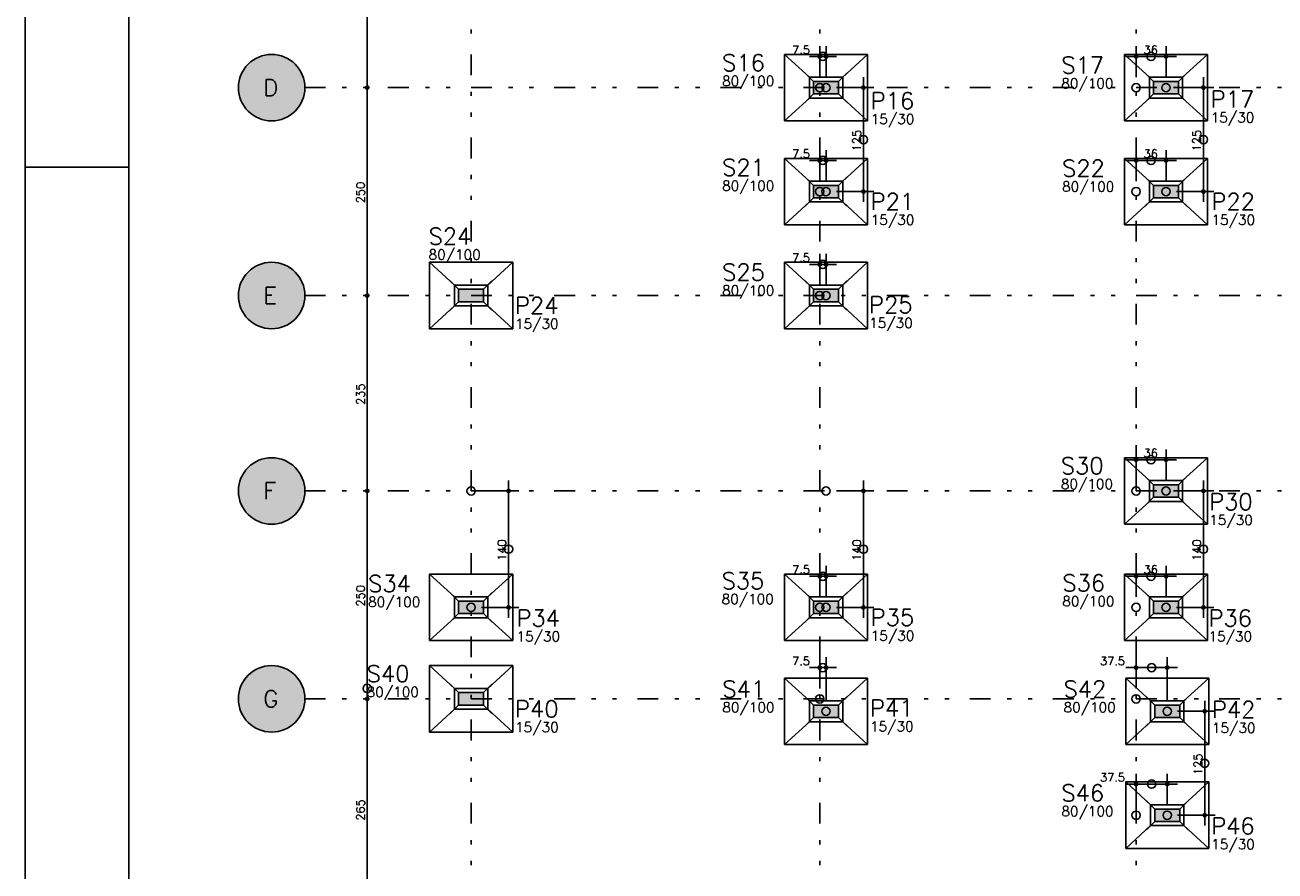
# Model space of a CAD drawing. Extents: x 0 to 119, y 0 to 84.
# Tile 3 of 14: x 0 to 30, y 42 to 63. Entities that reach past the tile are written whole.
import ezdxf

# ---------------------------------------------------------------- set-up
doc = ezdxf.new("R2010")
doc.units = 0
doc.header["$MEASUREMENT"] = 0
doc.linetypes.add('ESTILO_TQS_0004', pattern=[2, 0.5, -0.4, 0.1, -0.4, 0.1, -0.5])
for name, color, linetype in [('1', 1, 'CONTINUOUS'), ('2', 2, 'CONTINUOUS'), ('3', 3, 'CONTINUOUS'), ('6', 6, 'CONTINUOUS'), ('8', 8, 'CONTINUOUS'), ('9', 9, 'CONTINUOUS')]:
    doc.layers.add(name, color=color, linetype=linetype)
doc.styles.get("Standard").update_dxf_attribs({"font": 'ROMANS.SHX'})

msp = doc.modelspace()

# ---------------------------------------------------------------- linework, layer by layer
at = {"layer": '1', "color": 1, "linetype": 'Continuous'}
for p, q in [((0, 0), (0, 84.099998)), ((0, 59.400002), (2.5, 59.400002))]:
    msp.add_line(p, q, dxfattribs=at)
at = {"layer": '1', "linetype": 'ESTILO_TQS_0004'}
for p, q in [((10.73371, 80.11614), (10.73371, 13.61614)), ((19.12371, 80.11614), (19.12371, 13.61614)), ((26.73371, 80.11614), (26.73371, 13.61614)), ((6.73371, 61.31614), (55.87371, 61.31614)), ((6.73371, 56.31614), (55.87371, 56.31614)), ((6.73371, 51.61614), (55.87371, 51.61614)), ((6.73371, 46.61614), (55.87371, 46.61614))]:
    msp.add_line(p, q, dxfattribs=at)
at = {"layer": '1', "linetype": 'Continuous'}
for p, q in [((8.23371, 66.56614), (8.23371, 61.06614)), ((19.12371, 61.56614), (19.12371, 62.31614)), ((19.27371, 61.56614), (19.27371, 62.31614)), ((26.73371, 61.56614), (26.73371, 62.31614)), ((27.45371, 61.56614), (27.45371, 62.31614)), ((19.52371, 62.06614), (18.87371, 62.06614)), ((27.70371, 62.06614), (26.48371, 62.06614)), ((18.97371, 61.46614), (18.77371, 61.66614)), ((19.57371, 61.46614), (19.77371, 61.66614)), ((27.15371, 61.46614), (26.95371, 61.66614)), ((27.75371, 61.46614), (27.95371, 61.66614)), ((8.23371, 61.56614), (8.23371, 56.06614)), ((20.17371, 58.56614), (20.17371, 61.56614)), ((28.35371, 58.56614), (28.35371, 61.56614)), ((8.23371, 61.31614), (8.23371, 61.31614)), ((8.23371, 61.31614), (8.23371, 61.31614)), ((18.97371, 61.16614), (18.77371, 60.96614)), ((19.12371, 61.31614), (19.12371, 61.31614)), ((19.27371, 61.31614), (19.27371, 61.31614)), ((19.27371, 61.31614), (19.27371, 61.31614)), ((19.27371, 61.31614), (19.27371, 61.31614)), ((19.27371, 61.31614), (19.27371, 61.31614)), ((19.52371, 61.31614), (20.42371, 61.31614)), ((19.57371, 61.16614), (19.77371, 60.96614)), ((26.73371, 61.31614), (26.73371, 61.31614)), ((27.15371, 61.16614), (26.95371, 60.96614)), ((27.45371, 61.31614), (27.45371, 61.31614)), ((27.45371, 61.31614), (27.45371, 61.31614)), ((27.45371, 61.31614), (27.45371, 61.31614)), ((27.45371, 61.31614), (27.45371, 61.31614)), ((27.70371, 61.31614), (28.60371, 61.31614)), ((27.75371, 61.16614), (27.95371, 60.96614)), ((19.52371, 59.56614), (18.87371, 59.56614)), ((19.12371, 59.06614), (19.12371, 59.81614)), ((19.27371, 59.06614), (19.27371, 59.81614)), ((27.70371, 59.56614), (26.48371, 59.56614)), ((26.73371, 59.06614), (26.73371, 59.81614)), ((27.45371, 59.06614), (27.45371, 59.81614)), ((18.97371, 58.96614), (18.77371, 59.16614)), ((19.57371, 58.96614), (19.77371, 59.16614)), ((27.15371, 58.96614), (26.95371, 59.16614)), ((27.75371, 58.96614), (27.95371, 59.16614)), ((18.97371, 58.66614), (18.77371, 58.46614)), ((19.12371, 58.81614), (19.12371, 58.81614)), ((19.27371, 58.81614), (19.27371, 58.81614)), ((19.27371, 58.81614), (19.27371, 58.81614)), ((19.27371, 58.81614), (19.27371, 58.81614)), ((19.27371, 58.81614), (19.27371, 58.81614)), ((19.52371, 58.81614), (20.42371, 58.81614)), ((19.57371, 58.66614), (19.77371, 58.46614)), ((26.73371, 58.81614), (26.73371, 58.81614)), ((27.15371, 58.66614), (26.95371, 58.46614)), ((27.45371, 58.81614), (27.45371, 58.81614)), ((27.45371, 58.81614), (27.45371, 58.81614)), ((27.45371, 58.81614), (27.45371, 58.81614)), ((27.45371, 58.81614), (27.45371, 58.81614)), ((27.70371, 58.81614), (28.60371, 58.81614)), ((27.75371, 58.66614), (27.95371, 58.46614)), ((19.12371, 56.56614), (19.12371, 57.31614)), ((19.27371, 56.56614), (19.27371, 57.31614)), ((19.52371, 57.06614), (18.87371, 57.06614)), ((8.23371, 56.56614), (8.23371, 51.36614)), ((10.43371, 56.46614), (10.23371, 56.66614)), ((11.03371, 56.46614), (11.23371, 56.66614)), ((18.97371, 56.46614), (18.77371, 56.66614)), ((19.57371, 56.46614), (19.77371, 56.66614)), ((8.23371, 56.31614), (8.23371, 56.31614)), ((8.23371, 56.31614), (8.23371, 56.31614)), ((10.73371, 56.31614), (10.73371, 56.31614)), ((10.73371, 56.31614), (10.73371, 56.31614)), ((19.12371, 56.31614), (19.12371, 56.31614)), ((19.27371, 56.31614), (19.27371, 56.31614)), ((19.27371, 56.31614), (19.27371, 56.31614)), ((19.27371, 56.31614), (19.27371, 56.31614)), ((10.43371, 56.16614), (10.23371, 55.96614)), ((11.03371, 56.16614), (11.23371, 55.96614)), ((18.97371, 56.16614), (18.77371, 55.96614)), ((19.57371, 56.16614), (19.77371, 55.96614)), ((27.70371, 52.36614), (26.48371, 52.36614)), ((26.73371, 51.86614), (26.73371, 52.61614)), ((27.45371, 51.86614), (27.45371, 52.61614)), ((8.23371, 51.86614), (8.23371, 46.36614)), ((11.63371, 48.56614), (11.63371, 51.86614)), ((20.17371, 48.56614), (20.17371, 51.86614)), ((27.15371, 51.76614), (26.95371, 51.96614)), ((27.75371, 51.76614), (27.95371, 51.96614)), ((28.35371, 48.56614), (28.35371, 51.86614)), ((8.23371, 51.61614), (8.23371, 51.61614)), ((8.23371, 51.61614), (8.23371, 51.61614)), ((10.73371, 51.61614), (10.73371, 51.61614)), ((10.98371, 51.61614), (11.88371, 51.61614)), ((19.27371, 51.61614), (19.27371, 51.61614)), ((19.52371, 51.61614), (20.42371, 51.61614)), ((26.73371, 51.61614), (26.73371, 51.61614)), ((27.15371, 51.46614), (26.95371, 51.26614)), ((27.45371, 51.61614), (27.45371, 51.61614)), ((27.45371, 51.61614), (27.45371, 51.61614)), ((27.45371, 51.61614), (27.45371, 51.61614)), ((27.45371, 51.61614), (27.45371, 51.61614)), ((27.70371, 51.61614), (28.60371, 51.61614)), ((27.75371, 51.46614), (27.95371, 51.26614)), ((19.12371, 49.06614), (19.12371, 49.81614)), ((19.27371, 49.06614), (19.27371, 49.81614)), ((26.73371, 49.06614), (26.73371, 49.81614)), ((27.45371, 49.06614), (27.45371, 49.81614)), ((19.52371, 49.56614), (18.87371, 49.56614)), ((27.70371, 49.56614), (26.48371, 49.56614)), ((10.43371, 48.96614), (10.23371, 49.16614)), ((11.03371, 48.96614), (11.23371, 49.16614)), ((18.97371, 48.96614), (18.77371, 49.16614)), ((19.57371, 48.96614), (19.77371, 49.16614)), ((27.15371, 48.96614), (26.95371, 49.16614)), ((27.75371, 48.96614), (27.95371, 49.16614)), ((10.73371, 48.81614), (10.73371, 48.81614)), ((10.73371, 48.81614), (10.73371, 48.81614)), ((10.73371, 48.81614), (10.73371, 48.81614)), ((10.98371, 48.81614), (11.88371, 48.81614)), ((19.12371, 48.81614), (19.12371, 48.81614)), ((19.27371, 48.81614), (19.27371, 48.81614)), ((19.27371, 48.81614), (19.27371, 48.81614)), ((19.27371, 48.81614), (19.27371, 48.81614)), ((19.27371, 48.81614), (19.27371, 48.81614)), ((19.52371, 48.81614), (20.42371, 48.81614)), ((26.73371, 48.81614), (26.73371, 48.81614)), ((27.45371, 48.81614), (27.45371, 48.81614)), ((27.45371, 48.81614), (27.45371, 48.81614)), ((27.45371, 48.81614), (27.45371, 48.81614)), ((27.45371, 48.81614), (27.45371, 48.81614)), ((27.70371, 48.81614), (28.60371, 48.81614)), ((10.43371, 48.66614), (10.23371, 48.46614)), ((11.03371, 48.66614), (11.23371, 48.46614)), ((18.97371, 48.66614), (18.77371, 48.46614)), ((19.57371, 48.66614), (19.77371, 48.46614)), ((27.15371, 48.66614), (26.95371, 48.46614)), ((27.75371, 48.66614), (27.95371, 48.46614)), ((19.12371, 46.86614), (19.12371, 47.61614)), ((19.27371, 46.56614), (19.27371, 47.61614)), ((26.73371, 46.86614), (26.73371, 47.61614)), ((27.48371, 46.56614), (27.48371, 47.61614)), ((19.52371, 47.36614), (18.87371, 47.36614)), ((27.73371, 47.36614), (26.48371, 47.36614)), ((10.43371, 46.76614), (10.23371, 46.96614)), ((11.03371, 46.76614), (11.23371, 46.96614)), ((8.23371, 46.86614), (8.23371, 41.06614)), ((18.97371, 46.46614), (18.77371, 46.66614)), ((19.57371, 46.46614), (19.77371, 46.66614)), ((27.18371, 46.46614), (26.98371, 46.66614)), ((27.78371, 46.46614), (27.98371, 46.66614)), ((8.23371, 46.61614), (8.23371, 46.61614)), ((8.23371, 46.61614), (8.23371, 46.61614)), ((10.43371, 46.46614), (10.23371, 46.26614)), ((10.73371, 46.61614), (10.73371, 46.61614)), ((10.73371, 46.61614), (10.73371, 46.61614)), ((11.03371, 46.46614), (11.23371, 46.26614)), ((19.12371, 46.61614), (19.12371, 46.61614)), ((26.73371, 46.61614), (26.73371, 46.61614)), ((28.38371, 43.56614), (28.38371, 46.56614)), ((18.97371, 46.16614), (18.77371, 45.96614)), ((19.27371, 46.31614), (19.27371, 46.31614)), ((19.27371, 46.31614), (19.27371, 46.31614)), ((19.27371, 46.31614), (19.27371, 46.31614)), ((19.57371, 46.16614), (19.77371, 45.96614)), ((27.18371, 46.16614), (26.98371, 45.96614)), ((27.48371, 46.31614), (27.48371, 46.31614)), ((27.48371, 46.31614), (27.48371, 46.31614)), ((27.48371, 46.31614), (27.48371, 46.31614)), ((27.48371, 46.31614), (27.48371, 46.31614)), ((27.73371, 46.31614), (28.63371, 46.31614)), ((27.78371, 46.16614), (27.98371, 45.96614)), ((26.73371, 44.06614), (26.73371, 44.81614)), ((27.48371, 44.06614), (27.48371, 44.81614)), ((27.73371, 44.56614), (26.48371, 44.56614)), ((27.18371, 43.96614), (26.98371, 44.16614)), ((27.78371, 43.96614), (27.98371, 44.16614)), ((26.73371, 43.81614), (26.73371, 43.81614)), ((27.18371, 43.66614), (26.98371, 43.46614)), ((27.48371, 43.81614), (27.48371, 43.81614)), ((27.48371, 43.81614), (27.48371, 43.81614)), ((27.48371, 43.81614), (27.48371, 43.81614)), ((27.48371, 43.81614), (27.48371, 43.81614)), ((27.73371, 43.81614), (28.63371, 43.81614)), ((27.78371, 43.66614), (27.98371, 43.46614))]:
    msp.add_line(p, q, dxfattribs=at)
for points in [[(20.27371, 62.11614), (18.27371, 62.11614)], [(18.27371, 62.11614), (18.27371, 60.51614)], [(18.87371, 61.56614), (18.27371, 62.11614)], [(19.67371, 61.56614), (20.27371, 62.11614)], [(20.27371, 60.51614), (20.27371, 62.11614)], [(28.45371, 62.11614), (26.45371, 62.11614)], [(26.45371, 62.11614), (26.45371, 60.51614)], [(27.05371, 61.56614), (26.45371, 62.11614)], [(27.85371, 61.56614), (28.45371, 62.11614)], [(28.45371, 60.51614), (28.45371, 62.11614)], [(19.67371, 61.06614), (19.67371, 61.56614), (18.87371, 61.56614), (18.87371, 61.06614), (19.67371, 61.06614)], [(27.85371, 61.06614), (27.85371, 61.56614), (27.05371, 61.56614), (27.05371, 61.06614), (27.85371, 61.06614)], [(18.87371, 61.06614), (18.27371, 60.51614)], [(19.67371, 61.06614), (20.27371, 60.51614)], [(27.05371, 61.06614), (26.45371, 60.51614)], [(27.85371, 61.06614), (28.45371, 60.51614)], [(18.27371, 60.51614), (20.27371, 60.51614)], [(26.45371, 60.51614), (28.45371, 60.51614)], [(20.27371, 59.61614), (18.27371, 59.61614)], [(18.27371, 59.61614), (18.27371, 58.01614)], [(18.87371, 59.06614), (18.27371, 59.61614)], [(19.67371, 59.06614), (20.27371, 59.61614)], [(20.27371, 58.01614), (20.27371, 59.61614)], [(28.45371, 59.61614), (26.45371, 59.61614)], [(26.45371, 59.61614), (26.45371, 58.01614)], [(27.05371, 59.06614), (26.45371, 59.61614)], [(27.85371, 59.06614), (28.45371, 59.61614)], [(28.45371, 58.01614), (28.45371, 59.61614)], [(19.67371, 58.56614), (19.67371, 59.06614), (18.87371, 59.06614), (18.87371, 58.56614), (19.67371, 58.56614)], [(27.85371, 58.56614), (27.85371, 59.06614), (27.05371, 59.06614), (27.05371, 58.56614), (27.85371, 58.56614)], [(18.87371, 58.56614), (18.27371, 58.01614)], [(19.67371, 58.56614), (20.27371, 58.01614)], [(27.05371, 58.56614), (26.45371, 58.01614)], [(27.85371, 58.56614), (28.45371, 58.01614)], [(18.27371, 58.01614), (20.27371, 58.01614)], [(26.45371, 58.01614), (28.45371, 58.01614)], [(11.73371, 57.11614), (9.73371, 57.11614)], [(9.73371, 57.11614), (9.73371, 55.51614)], [(10.33371, 56.56614), (9.73371, 57.11614)], [(11.13371, 56.56614), (11.73371, 57.11614)], [(11.73371, 55.51614), (11.73371, 57.11614)], [(20.27371, 57.11614), (18.27371, 57.11614)], [(18.27371, 57.11614), (18.27371, 55.51614)], [(18.87371, 56.56614), (18.27371, 57.11614)], [(19.67371, 56.56614), (20.27371, 57.11614)], [(20.27371, 55.51614), (20.27371, 57.11614)], [(11.13371, 56.06614), (11.13371, 56.56614), (10.33371, 56.56614), (10.33371, 56.06614), (11.13371, 56.06614)], [(19.67371, 56.06614), (19.67371, 56.56614), (18.87371, 56.56614), (18.87371, 56.06614), (19.67371, 56.06614)], [(10.33371, 56.06614), (9.73371, 55.51614)], [(11.13371, 56.06614), (11.73371, 55.51614)], [(18.87371, 56.06614), (18.27371, 55.51614)], [(19.67371, 56.06614), (20.27371, 55.51614)], [(9.73371, 55.51614), (11.73371, 55.51614)], [(18.27371, 55.51614), (20.27371, 55.51614)], [(28.45371, 52.41614), (26.45371, 52.41614)], [(26.45371, 52.41614), (26.45371, 50.81614)], [(27.05371, 51.86614), (26.45371, 52.41614)], [(27.85371, 51.86614), (28.45371, 52.41614)], [(28.45371, 50.81614), (28.45371, 52.41614)], [(27.85371, 51.36614), (27.85371, 51.86614), (27.05371, 51.86614), (27.05371, 51.36614), (27.85371, 51.36614)], [(27.05371, 51.36614), (26.45371, 50.81614)], [(27.85371, 51.36614), (28.45371, 50.81614)], [(26.45371, 50.81614), (28.45371, 50.81614)], [(11.73371, 49.61614), (9.73371, 49.61614)], [(9.73371, 49.61614), (9.73371, 48.01614)], [(10.33371, 49.06614), (9.73371, 49.61614)], [(11.13371, 49.06614), (11.73371, 49.61614)], [(11.73371, 48.01614), (11.73371, 49.61614)], [(20.27371, 49.61614), (18.27371, 49.61614)], [(18.27371, 49.61614), (18.27371, 48.01614)], [(18.87371, 49.06614), (18.27371, 49.61614)], [(19.67371, 49.06614), (20.27371, 49.61614)], [(20.27371, 48.01614), (20.27371, 49.61614)], [(28.45371, 49.61614), (26.45371, 49.61614)], [(26.45371, 49.61614), (26.45371, 48.01614)], [(27.05371, 49.06614), (26.45371, 49.61614)], [(27.85371, 49.06614), (28.45371, 49.61614)], [(28.45371, 48.01614), (28.45371, 49.61614)], [(11.13371, 48.56614), (11.13371, 49.06614), (10.33371, 49.06614), (10.33371, 48.56614), (11.13371, 48.56614)], [(19.67371, 48.56614), (19.67371, 49.06614), (18.87371, 49.06614), (18.87371, 48.56614), (19.67371, 48.56614)], [(27.85371, 48.56614), (27.85371, 49.06614), (27.05371, 49.06614), (27.05371, 48.56614), (27.85371, 48.56614)], [(10.33371, 48.56614), (9.73371, 48.01614)], [(11.13371, 48.56614), (11.73371, 48.01614)], [(18.87371, 48.56614), (18.27371, 48.01614)], [(19.67371, 48.56614), (20.27371, 48.01614)], [(27.05371, 48.56614), (26.45371, 48.01614)], [(27.85371, 48.56614), (28.45371, 48.01614)], [(9.73371, 48.01614), (11.73371, 48.01614)], [(18.27371, 48.01614), (20.27371, 48.01614)], [(26.45371, 48.01614), (28.45371, 48.01614)], [(9.73371, 47.41614), (9.73371, 45.81614)], [(11.73371, 47.41614), (9.73371, 47.41614)], [(10.33371, 46.86614), (9.73371, 47.41614)], [(11.13371, 46.86614), (11.73371, 47.41614)], [(11.73371, 45.81614), (11.73371, 47.41614)], [(20.27371, 47.11614), (18.27371, 47.11614)], [(18.27371, 47.11614), (18.27371, 45.51614)], [(18.87371, 46.56614), (18.27371, 47.11614)], [(19.67371, 46.56614), (20.27371, 47.11614)], [(20.27371, 45.51614), (20.27371, 47.11614)], [(28.48371, 47.11614), (26.48371, 47.11614)], [(26.48371, 47.11614), (26.48371, 45.51614)], [(27.08371, 46.56614), (26.48371, 47.11614)], [(27.88371, 46.56614), (28.48371, 47.11614)], [(28.48371, 45.51614), (28.48371, 47.11614)], [(10.33371, 46.86614), (10.33371, 46.36614), (11.13371, 46.36614), (11.13371, 46.86614), (10.33371, 46.86614)], [(10.33371, 46.36614), (9.73371, 45.81614)], [(11.13371, 46.36614), (11.73371, 45.81614)], [(19.67371, 46.06614), (19.67371, 46.56614), (18.87371, 46.56614), (18.87371, 46.06614), (19.67371, 46.06614)], [(27.88371, 46.06614), (27.88371, 46.56614), (27.08371, 46.56614), (27.08371, 46.06614), (27.88371, 46.06614)], [(18.87371, 46.06614), (18.27371, 45.51614)], [(19.67371, 46.06614), (20.27371, 45.51614)], [(27.08371, 46.06614), (26.48371, 45.51614)], [(27.88371, 46.06614), (28.48371, 45.51614)], [(9.73371, 45.81614), (11.73371, 45.81614)], [(18.27371, 45.51614), (20.27371, 45.51614)], [(26.48371, 45.51614), (28.48371, 45.51614)], [(28.48371, 44.61614), (26.48371, 44.61614)], [(26.48371, 44.61614), (26.48371, 43.01614)], [(27.08371, 44.06614), (26.48371, 44.61614)], [(27.88371, 44.06614), (28.48371, 44.61614)], [(28.48371, 43.01614), (28.48371, 44.61614)], [(27.88371, 43.56614), (27.88371, 44.06614), (27.08371, 44.06614), (27.08371, 43.56614), (27.88371, 43.56614)], [(27.08371, 43.56614), (26.48371, 43.01614)], [(27.88371, 43.56614), (28.48371, 43.01614)], [(26.48371, 43.01614), (28.48371, 43.01614)]]:
    msp.add_lwpolyline(points, dxfattribs=at)
for centre, radius in [((19.12371, 62.06614), 0.04), ((19.19871, 62.06614), 0.1), ((19.12371, 62.06614), 0.02), ((19.27371, 62.06614), 0.04), ((19.27371, 62.06614), 0.02), ((26.73371, 62.06614), 0.04), ((26.73371, 62.06614), 0.02), ((27.09371, 62.06614), 0.1), ((27.45371, 62.06614), 0.04), ((27.45371, 62.06614), 0.02), ((8.23371, 61.31614), 0.04), ((8.23371, 61.31614), 0.04), ((19.12371, 61.31614), 0.1), ((19.27371, 61.31614), 0.1), ((19.27371, 61.31614), 0.1), ((20.17371, 61.31614), 0.04), ((26.73371, 61.31614), 0.1), ((27.45371, 61.31614), 0.1), ((27.45371, 61.31614), 0.1), ((28.35371, 61.31614), 0.04), ((8.23371, 61.31614), 0.02), ((8.23371, 61.31614), 0.02), ((20.17371, 61.31614), 0.02), ((28.35371, 61.31614), 0.02), ((20.17371, 60.06614), 0.1), ((28.35371, 60.06614), 0.1), ((19.12371, 59.56614), 0.04), ((19.19871, 59.56614), 0.1), ((19.12371, 59.56614), 0.02), ((19.27371, 59.56614), 0.04), ((19.27371, 59.56614), 0.02), ((26.73371, 59.56614), 0.04), ((26.73371, 59.56614), 0.02), ((27.09371, 59.56614), 0.1), ((27.45371, 59.56614), 0.04), ((27.45371, 59.56614), 0.02), ((19.12371, 58.81614), 0.1), ((19.27371, 58.81614), 0.1), ((19.27371, 58.81614), 0.1), ((20.17371, 58.81614), 0.04), ((20.17371, 58.81614), 0.02), ((26.73371, 58.81614), 0.1), ((27.45371, 58.81614), 0.1), ((27.45371, 58.81614), 0.1), ((28.35371, 58.81614), 0.04), ((28.35371, 58.81614), 0.02), ((19.19871, 57.06614), 0.1), ((19.12371, 57.06614), 0.04), ((19.12371, 57.06614), 0.02), ((19.27371, 57.06614), 0.04), ((19.27371, 57.06614), 0.02), ((8.23371, 56.31614), 0.04), ((8.23371, 56.31614), 0.04), ((8.23371, 56.31614), 0.02), ((8.23371, 56.31614), 0.02), ((19.12371, 56.31614), 0.1), ((19.27371, 56.31614), 0.1), ((26.73371, 52.36614), 0.04), ((26.73371, 52.36614), 0.02), ((27.09371, 52.36614), 0.1), ((27.45371, 52.36614), 0.04), ((27.45371, 52.36614), 0.02), ((8.23371, 51.61614), 0.04), ((8.23371, 51.61614), 0.04), ((8.23371, 51.61614), 0.02), ((8.23371, 51.61614), 0.02), ((10.73371, 51.61614), 0.1), ((11.63371, 51.61614), 0.04), ((11.63371, 51.61614), 0.02), ((19.27371, 51.61614), 0.1), ((20.17371, 51.61614), 0.04), ((20.17371, 51.61614), 0.02), ((26.73371, 51.61614), 0.1), ((27.45371, 51.61614), 0.1), ((27.45371, 51.61614), 0.1), ((28.35371, 51.61614), 0.04), ((28.35371, 51.61614), 0.02), ((11.63371, 50.21614), 0.1), ((20.17371, 50.21614), 0.1), ((28.35371, 50.21614), 0.1), ((19.19871, 49.56614), 0.1), ((27.09371, 49.56614), 0.1), ((19.12371, 49.56614), 0.04), ((19.12371, 49.56614), 0.02), ((19.27371, 49.56614), 0.04), ((19.27371, 49.56614), 0.02), ((26.73371, 49.56614), 0.04), ((26.73371, 49.56614), 0.02), ((27.45371, 49.56614), 0.04), ((27.45371, 49.56614), 0.02), ((10.73371, 48.81614), 0.1), ((11.63371, 48.81614), 0.04), ((11.63371, 48.81614), 0.02), ((19.12371, 48.81614), 0.1), ((19.27371, 48.81614), 0.1), ((19.27371, 48.81614), 0.1), ((20.17371, 48.81614), 0.04), ((20.17371, 48.81614), 0.02), ((26.73371, 48.81614), 0.1), ((27.45371, 48.81614), 0.1), ((27.45371, 48.81614), 0.1), ((28.35371, 48.81614), 0.04), ((28.35371, 48.81614), 0.02), ((19.12371, 47.36614), 0.04), ((19.19871, 47.36614), 0.1), ((19.12371, 47.36614), 0.02), ((19.27371, 47.36614), 0.04), ((19.27371, 47.36614), 0.02), ((26.73371, 47.36614), 0.04), ((26.73371, 47.36614), 0.02), ((27.10871, 47.36614), 0.1), ((27.48371, 47.36614), 0.04), ((27.48371, 47.36614), 0.02), ((8.23371, 46.86614), 0.1), ((8.23371, 46.61614), 0.04), ((8.23371, 46.61614), 0.04), ((8.23371, 46.61614), 0.02), ((8.23371, 46.61614), 0.02), ((19.12371, 46.61614), 0.1), ((26.73371, 46.61614), 0.1), ((19.27371, 46.31614), 0.1), ((27.48371, 46.31614), 0.1), ((27.48371, 46.31614), 0.1), ((28.38371, 46.31614), 0.04), ((28.38371, 46.31614), 0.02), ((28.38371, 45.06614), 0.1), ((26.73371, 44.56614), 0.04), ((26.73371, 44.56614), 0.02), ((27.10871, 44.56614), 0.1), ((27.48371, 44.56614), 0.04), ((27.48371, 44.56614), 0.02), ((26.73371, 43.81614), 0.1), ((27.48371, 43.81614), 0.1), ((27.48371, 43.81614), 0.1), ((28.38371, 43.81614), 0.04), ((28.38371, 43.81614), 0.02)]:
    msp.add_circle(centre, radius, dxfattribs=at)
at = {"layer": '2', "linetype": 'Continuous'}
for centre in [(5.93371, 61.31614), (5.93371, 56.31614), (5.93371, 51.61614), (5.93371, 46.61614)]:
    msp.add_circle(centre, 0.8, dxfattribs=at)
at = {"layer": '6', "linetype": 'Continuous'}
for points in [[(19.57371, 61.16614), (19.57371, 61.46614), (18.97371, 61.46614), (18.97371, 61.16614), (19.57371, 61.16614)], [(27.75371, 61.16614), (27.75371, 61.46614), (27.15371, 61.46614), (27.15371, 61.16614), (27.75371, 61.16614)], [(19.57371, 58.66614), (19.57371, 58.96614), (18.97371, 58.96614), (18.97371, 58.66614), (19.57371, 58.66614)], [(27.75371, 58.66614), (27.75371, 58.96614), (27.15371, 58.96614), (27.15371, 58.66614), (27.75371, 58.66614)], [(11.03371, 56.16614), (11.03371, 56.46614), (10.43371, 56.46614), (10.43371, 56.16614), (11.03371, 56.16614)], [(19.57371, 56.16614), (19.57371, 56.46614), (18.97371, 56.46614), (18.97371, 56.16614), (19.57371, 56.16614)], [(27.75371, 51.46614), (27.75371, 51.76614), (27.15371, 51.76614), (27.15371, 51.46614), (27.75371, 51.46614)], [(11.03371, 48.66614), (11.03371, 48.96614), (10.43371, 48.96614), (10.43371, 48.66614), (11.03371, 48.66614)], [(19.57371, 48.66614), (19.57371, 48.96614), (18.97371, 48.96614), (18.97371, 48.66614), (19.57371, 48.66614)], [(27.75371, 48.66614), (27.75371, 48.96614), (27.15371, 48.96614), (27.15371, 48.66614), (27.75371, 48.66614)], [(10.43371, 46.76614), (10.43371, 46.46614), (11.03371, 46.46614), (11.03371, 46.76614), (10.43371, 46.76614)], [(19.57371, 46.16614), (19.57371, 46.46614), (18.97371, 46.46614), (18.97371, 46.16614), (19.57371, 46.16614)], [(27.78371, 46.16614), (27.78371, 46.46614), (27.18371, 46.46614), (27.18371, 46.16614), (27.78371, 46.16614)], [(27.78371, 43.66614), (27.78371, 43.96614), (27.18371, 43.96614), (27.18371, 43.66614), (27.78371, 43.66614)]]:
    msp.add_lwpolyline(points, dxfattribs=at)
at = {"layer": '8', "color": 1, "linetype": 'Continuous'}
msp.add_line((2.5, 83.099998), (2.5, 1), dxfattribs=at)
at = {"layer": '9', "linetype": 'Continuous'}
for points in [[(6.73371, 61.31614), (5.472366, 61.969716), (5.387667, 61.900809)], [(6.73371, 61.31614), (5.565658, 62.026448), (5.472366, 61.969716)], [(6.73371, 61.31614), (5.665806, 62.069949), (5.565658, 62.026448)], [(6.73371, 61.31614), (5.770945, 62.099407), (5.665806, 62.069949)], [(6.73371, 61.31614), (5.879116, 62.114275), (5.770945, 62.099407)], [(6.73371, 61.31614), (5.988304, 62.114275), (5.879116, 62.114275)], [(6.73371, 61.31614), (6.096475, 62.099407), (5.988304, 62.114275)], [(6.73371, 61.31614), (6.201614, 62.069949), (6.096475, 62.099407)], [(6.73371, 61.31614), (6.301762, 62.026448), (6.201614, 62.069949)], [(6.73371, 61.31614), (6.395054, 61.969716), (6.301762, 62.026448)], [(6.73371, 61.31614), (6.479753, 61.900809), (6.395054, 61.969716)], [(6.73371, 61.31614), (5.250174, 61.731807), (5.199941, 61.634861)], [(6.73371, 61.31614), (5.313141, 61.82101), (5.250174, 61.731807)], [(6.73371, 61.31614), (5.387667, 61.900809), (5.313141, 61.82101)], [(6.73371, 61.31614), (6.554279, 61.82101), (6.479753, 61.900809)], [(6.73371, 61.31614), (6.617246, 61.731807), (6.554279, 61.82101)], [(6.73371, 61.31614), (6.667479, 61.634861), (6.617246, 61.731807)], [(6.73371, 61.31614), (5.141161, 61.425073), (5.13371, 61.31614)], [(6.73371, 61.31614), (5.163376, 61.531977), (5.141161, 61.425073)], [(6.73371, 61.31614), (5.199941, 61.634861), (5.163376, 61.531977)], [(6.73371, 61.31614), (6.704044, 61.531977), (6.667479, 61.634861)], [(6.73371, 61.31614), (6.726259, 61.425073), (6.704044, 61.531977)], [(19.57371, 61.16614), (19.57371, 61.46614), (18.97371, 61.46614)], [(19.57371, 61.16614), (18.97371, 61.46614), (18.97371, 61.16614)], [(27.75371, 61.16614), (27.75371, 61.46614), (27.15371, 61.46614)], [(27.75371, 61.16614), (27.15371, 61.46614), (27.15371, 61.16614)], [(6.73371, 61.31614), (5.13371, 61.31614), (5.141161, 61.207207)], [(6.73371, 61.31614), (5.141161, 61.207207), (5.163376, 61.100303)], [(6.73371, 61.31614), (5.163376, 61.100303), (5.199941, 60.997419)], [(6.73371, 61.31614), (5.199941, 60.997419), (5.250174, 60.900473)], [(6.73371, 61.31614), (5.250174, 60.900473), (5.313141, 60.81127)], [(6.73371, 61.31614), (5.313141, 60.81127), (5.387667, 60.731471)], [(6.73371, 61.31614), (5.387667, 60.731471), (5.472366, 60.662564)], [(6.73371, 61.31614), (5.472366, 60.662564), (5.565658, 60.605832)], [(6.73371, 61.31614), (5.565658, 60.605832), (5.665806, 60.562331)], [(6.73371, 61.31614), (5.665806, 60.562331), (5.770945, 60.532873)], [(6.73371, 61.31614), (5.770945, 60.532873), (5.879116, 60.518005)], [(6.73371, 61.31614), (5.879116, 60.518005), (5.988304, 60.518005)], [(6.73371, 61.31614), (5.988304, 60.518005), (6.096475, 60.532873)], [(6.73371, 61.31614), (6.096475, 60.532873), (6.201614, 60.562331)], [(6.73371, 61.31614), (6.201614, 60.562331), (6.301762, 60.605832)], [(6.73371, 61.31614), (6.301762, 60.605832), (6.395054, 60.662564)], [(6.73371, 61.31614), (6.395054, 60.662564), (6.479753, 60.731471)], [(6.73371, 61.31614), (6.479753, 60.731471), (6.554279, 60.81127)], [(6.73371, 61.31614), (6.554279, 60.81127), (6.617246, 60.900473)], [(6.73371, 61.31614), (6.617246, 60.900473), (6.667479, 60.997419)], [(6.73371, 61.31614), (6.667479, 60.997419), (6.704044, 61.100303)], [(6.73371, 61.31614), (6.704044, 61.100303), (6.726259, 61.207207)], [(6.73371, 61.31614), (6.726259, 61.207207), (6.73371, 61.31614)], [(19.57371, 61.16614), (18.97371, 61.16614), (19.57371, 61.16614)], [(27.75371, 61.16614), (27.15371, 61.16614), (27.75371, 61.16614)], [(19.57371, 58.66614), (19.57371, 58.96614), (18.97371, 58.96614)], [(19.57371, 58.66614), (18.97371, 58.96614), (18.97371, 58.66614)], [(27.75371, 58.66614), (27.75371, 58.96614), (27.15371, 58.96614)], [(27.75371, 58.66614), (27.15371, 58.96614), (27.15371, 58.66614)], [(19.57371, 58.66614), (18.97371, 58.66614), (19.57371, 58.66614)], [(27.75371, 58.66614), (27.15371, 58.66614), (27.75371, 58.66614)], [(6.73371, 56.31614), (5.387667, 56.900809), (5.313141, 56.82101)], [(6.73371, 56.31614), (5.472366, 56.969716), (5.387667, 56.900809)], [(6.73371, 56.31614), (5.565658, 57.026448), (5.472366, 56.969716)], [(6.73371, 56.31614), (5.665806, 57.069949), (5.565658, 57.026448)], [(6.73371, 56.31614), (5.770945, 57.099407), (5.665806, 57.069949)], [(6.73371, 56.31614), (5.879116, 57.114275), (5.770945, 57.099407)], [(6.73371, 56.31614), (5.988304, 57.114275), (5.879116, 57.114275)], [(6.73371, 56.31614), (6.096475, 57.099407), (5.988304, 57.114275)], [(6.73371, 56.31614), (6.201614, 57.069949), (6.096475, 57.099407)], [(6.73371, 56.31614), (6.301762, 57.026448), (6.201614, 57.069949)], [(6.73371, 56.31614), (6.395054, 56.969716), (6.301762, 57.026448)], [(6.73371, 56.31614), (6.479753, 56.900809), (6.395054, 56.969716)], [(6.73371, 56.31614), (6.554279, 56.82101), (6.479753, 56.900809)], [(6.73371, 56.31614), (5.199941, 56.634861), (5.163376, 56.531977)], [(6.73371, 56.31614), (5.250174, 56.731807), (5.199941, 56.634861)], [(6.73371, 56.31614), (5.313141, 56.82101), (5.250174, 56.731807)], [(6.73371, 56.31614), (6.617246, 56.731807), (6.554279, 56.82101)], [(6.73371, 56.31614), (6.667479, 56.634861), (6.617246, 56.731807)], [(6.73371, 56.31614), (6.704044, 56.531977), (6.667479, 56.634861)], [(6.73371, 56.31614), (5.141161, 56.425073), (5.13371, 56.31614)], [(6.73371, 56.31614), (5.13371, 56.31614), (5.141161, 56.207207)], [(6.73371, 56.31614), (5.163376, 56.531977), (5.141161, 56.425073)], [(6.73371, 56.31614), (5.141161, 56.207207), (5.163376, 56.100303)], [(6.73371, 56.31614), (5.163376, 56.100303), (5.199941, 55.997419)], [(6.73371, 56.31614), (5.199941, 55.997419), (5.250174, 55.900473)], [(6.73371, 56.31614), (5.250174, 55.900473), (5.313141, 55.81127)], [(6.73371, 56.31614), (5.313141, 55.81127), (5.387667, 55.731471)], [(6.73371, 56.31614), (5.387667, 55.731471), (5.472366, 55.662564)], [(6.73371, 56.31614), (5.472366, 55.662564), (5.565658, 55.605832)], [(6.73371, 56.31614), (5.565658, 55.605832), (5.665806, 55.562331)], [(6.73371, 56.31614), (5.665806, 55.562331), (5.770945, 55.532873)], [(6.73371, 56.31614), (5.770945, 55.532873), (5.879116, 55.518005)], [(6.73371, 56.31614), (5.879116, 55.518005), (5.988304, 55.518005)], [(6.73371, 56.31614), (5.988304, 55.518005), (6.096475, 55.532873)], [(6.73371, 56.31614), (6.096475, 55.532873), (6.201614, 55.562331)], [(6.73371, 56.31614), (6.201614, 55.562331), (6.301762, 55.605832)], [(6.73371, 56.31614), (6.301762, 55.605832), (6.395054, 55.662564)], [(6.73371, 56.31614), (6.395054, 55.662564), (6.479753, 55.731471)], [(6.73371, 56.31614), (6.479753, 55.731471), (6.554279, 55.81127)], [(6.73371, 56.31614), (6.554279, 55.81127), (6.617246, 55.900473)], [(6.73371, 56.31614), (6.617246, 55.900473), (6.667479, 55.997419)], [(6.73371, 56.31614), (6.667479, 55.997419), (6.704044, 56.100303)], [(6.73371, 56.31614), (6.726259, 56.425073), (6.704044, 56.531977)], [(6.73371, 56.31614), (6.704044, 56.100303), (6.726259, 56.207207)], [(6.73371, 56.31614), (6.726259, 56.207207), (6.73371, 56.31614)], [(11.03371, 56.16614), (11.03371, 56.46614), (10.43371, 56.46614)], [(11.03371, 56.16614), (10.43371, 56.46614), (10.43371, 56.16614)], [(19.57371, 56.16614), (19.57371, 56.46614), (18.97371, 56.46614)], [(19.57371, 56.16614), (18.97371, 56.46614), (18.97371, 56.16614)], [(11.03371, 56.16614), (10.43371, 56.16614), (11.03371, 56.16614)], [(19.57371, 56.16614), (18.97371, 56.16614), (19.57371, 56.16614)], [(6.73371, 51.61614), (5.665806, 52.369949), (5.565658, 52.326448)], [(6.73371, 51.61614), (5.770945, 52.399407), (5.665806, 52.369949)], [(6.73371, 51.61614), (5.879116, 52.414275), (5.770945, 52.399407)], [(6.73371, 51.61614), (5.988304, 52.414275), (5.879116, 52.414275)], [(6.73371, 51.61614), (6.096475, 52.399407), (5.988304, 52.414275)], [(6.73371, 51.61614), (6.201614, 52.369949), (6.096475, 52.399407)], [(6.73371, 51.61614), (6.301762, 52.326448), (6.201614, 52.369949)], [(6.73371, 51.61614), (5.250174, 52.031807), (5.199941, 51.934861)], [(6.73371, 51.61614), (5.313141, 52.12101), (5.250174, 52.031807)], [(6.73371, 51.61614), (5.387667, 52.200809), (5.313141, 52.12101)], [(6.73371, 51.61614), (5.472366, 52.269716), (5.387667, 52.200809)], [(6.73371, 51.61614), (5.565658, 52.326448), (5.472366, 52.269716)], [(6.73371, 51.61614), (6.395054, 52.269716), (6.301762, 52.326448)], [(6.73371, 51.61614), (6.479753, 52.200809), (6.395054, 52.269716)], [(6.73371, 51.61614), (6.554279, 52.12101), (6.479753, 52.200809)], [(6.73371, 51.61614), (6.617246, 52.031807), (6.554279, 52.12101)], [(6.73371, 51.61614), (6.667479, 51.934861), (6.617246, 52.031807)], [(6.73371, 51.61614), (5.163376, 51.831977), (5.141161, 51.725073)], [(6.73371, 51.61614), (5.199941, 51.934861), (5.163376, 51.831977)], [(6.73371, 51.61614), (6.704044, 51.831977), (6.667479, 51.934861)], [(6.73371, 51.61614), (6.726259, 51.725073), (6.704044, 51.831977)], [(27.75371, 51.46614), (27.75371, 51.76614), (27.15371, 51.76614)], [(27.75371, 51.46614), (27.15371, 51.76614), (27.15371, 51.46614)], [(6.73371, 51.61614), (5.141161, 51.725073), (5.13371, 51.61614)], [(6.73371, 51.61614), (5.13371, 51.61614), (5.141161, 51.507207)], [(6.73371, 51.61614), (5.141161, 51.507207), (5.163376, 51.400303)], [(6.73371, 51.61614), (5.163376, 51.400303), (5.199941, 51.297419)], [(6.73371, 51.61614), (5.199941, 51.297419), (5.250174, 51.200473)], [(6.73371, 51.61614), (5.250174, 51.200473), (5.313141, 51.11127)], [(6.73371, 51.61614), (5.313141, 51.11127), (5.387667, 51.031471)], [(6.73371, 51.61614), (5.387667, 51.031471), (5.472366, 50.962564)], [(6.73371, 51.61614), (5.472366, 50.962564), (5.565658, 50.905832)], [(6.73371, 51.61614), (5.565658, 50.905832), (5.665806, 50.862331)], [(6.73371, 51.61614), (5.665806, 50.862331), (5.770945, 50.832873)], [(6.73371, 51.61614), (5.770945, 50.832873), (5.879116, 50.818005)], [(6.73371, 51.61614), (5.879116, 50.818005), (5.988304, 50.818005)], [(6.73371, 51.61614), (5.988304, 50.818005), (6.096475, 50.832873)], [(6.73371, 51.61614), (6.096475, 50.832873), (6.201614, 50.862331)], [(6.73371, 51.61614), (6.201614, 50.862331), (6.301762, 50.905832)], [(6.73371, 51.61614), (6.301762, 50.905832), (6.395054, 50.962564)], [(6.73371, 51.61614), (6.395054, 50.962564), (6.479753, 51.031471)], [(6.73371, 51.61614), (6.479753, 51.031471), (6.554279, 51.11127)], [(6.73371, 51.61614), (6.554279, 51.11127), (6.617246, 51.200473)], [(6.73371, 51.61614), (6.617246, 51.200473), (6.667479, 51.297419)], [(6.73371, 51.61614), (6.667479, 51.297419), (6.704044, 51.400303)], [(6.73371, 51.61614), (6.704044, 51.400303), (6.726259, 51.507207)], [(6.73371, 51.61614), (6.726259, 51.507207), (6.73371, 51.61614)], [(27.75371, 51.46614), (27.15371, 51.46614), (27.75371, 51.46614)], [(11.03371, 48.66614), (11.03371, 48.96614), (10.43371, 48.96614)], [(11.03371, 48.66614), (10.43371, 48.96614), (10.43371, 48.66614)], [(19.57371, 48.66614), (19.57371, 48.96614), (18.97371, 48.96614)], [(19.57371, 48.66614), (18.97371, 48.96614), (18.97371, 48.66614)], [(27.75371, 48.66614), (27.75371, 48.96614), (27.15371, 48.96614)], [(27.75371, 48.66614), (27.15371, 48.96614), (27.15371, 48.66614)], [(11.03371, 48.66614), (10.43371, 48.66614), (11.03371, 48.66614)], [(19.57371, 48.66614), (18.97371, 48.66614), (19.57371, 48.66614)], [(27.75371, 48.66614), (27.15371, 48.66614), (27.75371, 48.66614)], [(6.73371, 46.61614), (5.472366, 47.269716), (5.387667, 47.200809)], [(6.73371, 46.61614), (5.565658, 47.326448), (5.472366, 47.269716)], [(6.73371, 46.61614), (5.665806, 47.369949), (5.565658, 47.326448)], [(6.73371, 46.61614), (5.770945, 47.399407), (5.665806, 47.369949)], [(6.73371, 46.61614), (5.879116, 47.414275), (5.770945, 47.399407)], [(6.73371, 46.61614), (5.988304, 47.414275), (5.879116, 47.414275)], [(6.73371, 46.61614), (6.096475, 47.399407), (5.988304, 47.414275)], [(6.73371, 46.61614), (6.201614, 47.369949), (6.096475, 47.399407)], [(6.73371, 46.61614), (6.301762, 47.326448), (6.201614, 47.369949)], [(6.73371, 46.61614), (6.395054, 47.269716), (6.301762, 47.326448)], [(6.73371, 46.61614), (6.479753, 47.200809), (6.395054, 47.269716)], [(6.73371, 46.61614), (5.199941, 46.934861), (5.163376, 46.831977)], [(6.73371, 46.61614), (5.250174, 47.031807), (5.199941, 46.934861)], [(6.73371, 46.61614), (5.313141, 47.12101), (5.250174, 47.031807)], [(6.73371, 46.61614), (5.387667, 47.200809), (5.313141, 47.12101)], [(6.73371, 46.61614), (6.554279, 47.12101), (6.479753, 47.200809)], [(6.73371, 46.61614), (6.617246, 47.031807), (6.554279, 47.12101)], [(6.73371, 46.61614), (6.667479, 46.934861), (6.617246, 47.031807)], [(6.73371, 46.61614), (6.704044, 46.831977), (6.667479, 46.934861)], [(6.73371, 46.61614), (5.141161, 46.725073), (5.13371, 46.61614)], [(6.73371, 46.61614), (5.163376, 46.831977), (5.141161, 46.725073)], [(6.73371, 46.61614), (6.726259, 46.725073), (6.704044, 46.831977)], [(10.43371, 46.76614), (10.43371, 46.46614), (11.03371, 46.46614)], [(10.43371, 46.76614), (11.03371, 46.46614), (11.03371, 46.76614)], [(10.43371, 46.76614), (11.03371, 46.76614), (10.43371, 46.76614)], [(6.73371, 46.61614), (5.13371, 46.61614), (5.141161, 46.507207)], [(6.73371, 46.61614), (5.141161, 46.507207), (5.163376, 46.400303)], [(6.73371, 46.61614), (5.163376, 46.400303), (5.199941, 46.297419)], [(6.73371, 46.61614), (5.199941, 46.297419), (5.250174, 46.200473)], [(6.73371, 46.61614), (5.250174, 46.200473), (5.313141, 46.11127)], [(6.73371, 46.61614), (5.313141, 46.11127), (5.387667, 46.031471)], [(6.73371, 46.61614), (5.387667, 46.031471), (5.472366, 45.962564)], [(6.73371, 46.61614), (5.472366, 45.962564), (5.565658, 45.905832)], [(6.73371, 46.61614), (5.565658, 45.905832), (5.665806, 45.862331)], [(6.73371, 46.61614), (5.665806, 45.862331), (5.770945, 45.832873)], [(6.73371, 46.61614), (5.770945, 45.832873), (5.879116, 45.818005)], [(6.73371, 46.61614), (5.879116, 45.818005), (5.988304, 45.818005)], [(6.73371, 46.61614), (5.988304, 45.818005), (6.096475, 45.832873)], [(6.73371, 46.61614), (6.096475, 45.832873), (6.201614, 45.862331)], [(6.73371, 46.61614), (6.201614, 45.862331), (6.301762, 45.905832)], [(6.73371, 46.61614), (6.301762, 45.905832), (6.395054, 45.962564)], [(6.73371, 46.61614), (6.395054, 45.962564), (6.479753, 46.031471)], [(6.73371, 46.61614), (6.479753, 46.031471), (6.554279, 46.11127)], [(6.73371, 46.61614), (6.554279, 46.11127), (6.617246, 46.200473)], [(6.73371, 46.61614), (6.617246, 46.200473), (6.667479, 46.297419)], [(6.73371, 46.61614), (6.667479, 46.297419), (6.704044, 46.400303)], [(6.73371, 46.61614), (6.704044, 46.400303), (6.726259, 46.507207)], [(6.73371, 46.61614), (6.726259, 46.507207), (6.73371, 46.61614)], [(19.57371, 46.16614), (19.57371, 46.46614), (18.97371, 46.46614)], [(19.57371, 46.16614), (18.97371, 46.46614), (18.97371, 46.16614)], [(27.78371, 46.16614), (27.78371, 46.46614), (27.18371, 46.46614)], [(27.78371, 46.16614), (27.18371, 46.46614), (27.18371, 46.16614)], [(19.57371, 46.16614), (18.97371, 46.16614), (19.57371, 46.16614)], [(27.78371, 46.16614), (27.18371, 46.16614), (27.78371, 46.16614)], [(27.78371, 43.66614), (27.78371, 43.96614), (27.18371, 43.96614)], [(27.78371, 43.66614), (27.18371, 43.96614), (27.18371, 43.66614)], [(27.78371, 43.66614), (27.18371, 43.66614), (27.78371, 43.66614)]]:
    msp.add_solid(points, dxfattribs=at)

# ---------------------------------------------------------------- texts
at = {"layer": '1', "linetype": 'Continuous'}
for s, p in [('7.5', (18.457043, 62.12614)), ('36', (26.91371, 62.12614)), ('7.5', (18.457043, 59.62614)), ('36', (26.91371, 59.62614)), ('7.5', (18.457043, 57.12614)), ('36', (26.91371, 52.42614)), ('7.5', (18.457043, 49.62614)), ('36', (26.91371, 49.62614)), ('7.5', (18.457043, 47.42614)), ('37.5', (25.867043, 47.42614)), ('37.5', (25.867043, 44.62614))]:
    msp.add_text(s, height=0.2, dxfattribs=at).set_placement(p)
for s, p in [('125', (20.11371, 59.78614)), ('125', (28.29371, 59.78614)), ('250', (8.17371, 58.53614)), ('235', (8.17371, 53.68614)), ('140', (11.57371, 49.93614)), ('140', (20.11371, 49.93614)), ('140', (28.29371, 49.93614)), ('250', (8.17371, 48.83614)), ('125', (28.32371, 44.78614)), ('265', (8.17371, 43.68614))]:
    msp.add_text(s, height=0.2, rotation=90, dxfattribs=at).set_placement(p)
at = {"layer": '3', "linetype": 'Continuous'}
for s, p in [('80/100', (16.773801, 61.356692)), ('80/100', (24.93463, 61.299181)), ('15/30', (20.348825, 60.440334)), ('15/30', (28.528825, 60.478675)), ('80/100', (16.773801, 58.837522)), ('80/100', (24.953801, 58.818351)), ('15/30', (20.348825, 58.017016)), ('15/30', (28.547996, 58.017016)), ('80/100', (9.70993, 57.181025)), ('80/100', (16.773801, 56.318351)), ('15/30', (11.789655, 55.517016)), ('15/30', (20.310484, 55.536186)), ('80/100', (24.924173, 51.661921)), ('15/30', (28.49397, 50.797845)), ('80/100', (8.256457, 48.827065)), ('80/100', (16.761601, 48.896776)), ('80/100', (24.959029, 48.844493)), ('15/30', (11.826253, 47.997845)), ('15/30', (20.348825, 48.015273)), ('15/30', (28.476542, 47.997845)), ('80/100', (8.221601, 46.661921)), ('80/100', (16.779029, 46.29221)), ('80/100', (24.989029, 46.29221)), ('15/30', (11.791398, 45.815273)), ('15/30', (20.331398, 45.832701)), ('15/30', (28.558825, 45.797845)), ('80/100', (24.936746, 43.79221)), ('15/30', (28.541398, 42.997845))]:
    msp.add_text(s, height=0.24, dxfattribs=at).set_placement(p)
at = {"layer": '6', "linetype": 'Continuous'}
for s, p in [('S16', (16.773801, 61.716692)), ('S17', (24.93463, 61.659181)), ('D', (5.73371, 61.11614)), ('P16', (20.348825, 60.800334)), ('P17', (28.528825, 60.838675)), ('S21', (16.773801, 59.197522)), ('S22', (24.953801, 59.178351)), ('P21', (20.348825, 58.377016)), ('P22', (28.547996, 58.377016)), ('S24', (9.70993, 57.541025)), ('S25', (16.773801, 56.678351)), ('E', (5.73371, 56.11614)), ('P24', (11.789655, 55.877016)), ('P25', (20.310484, 55.896186)), ('S30', (24.924173, 52.021921)), ('F', (5.73371, 51.41614)), ('P30', (28.49397, 51.157845)), ('S35', (16.761601, 49.256776)), ('S34', (8.256457, 49.187065)), ('S36', (24.959029, 49.204493)), ('P34', (11.826253, 48.357845)), ('P35', (20.348825, 48.375273)), ('P36', (28.476542, 48.357845)), ('S40', (8.221601, 47.021921)), ('S41', (16.779029, 46.65221)), ('S42', (24.989029, 46.65221)), ('G', (5.73371, 46.41614)), ('P40', (11.791398, 46.175273)), ('P41', (20.331398, 46.192701)), ('P42', (28.558825, 46.157845)), ('S46', (24.936746, 44.15221)), ('P46', (28.541398, 43.357845))]:
    msp.add_text(s, height=0.4, dxfattribs=at).set_placement(p)

doc.saveas('drawing.dxf')
